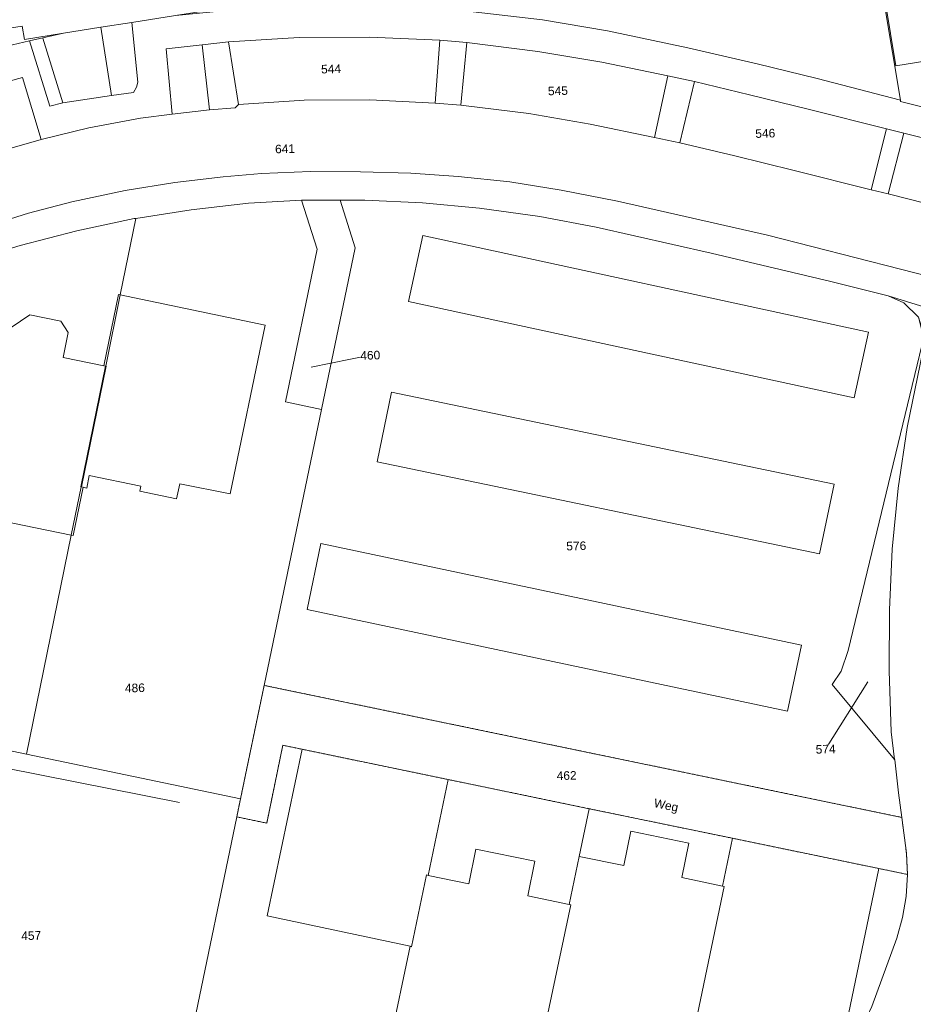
# Model space of a CAD drawing. Header units: millimetres. Extents: x -191 to 81095, y -508122 to 28741.
# Tile 41 of 251: x 4647 to 4720, y 9593 to 9673. Entities that reach past the tile are written whole.
import ezdxf

# ---------------------------------------------------------------- set-up
doc = ezdxf.new("R2010")
doc.units = ezdxf.units.MM
doc.linetypes.add('VE22-087 DB - VST Hervest-Dorsten ALK VA2736$0$1', pattern=[0])
doc.linetypes.add('VE22-087 DB - VST Hervest-Dorsten ALK VA2736$0$2', pattern=[0.16, 0.06, -0.1])
for name, color, linetype, lineweight in [('VE22-087 DB - VST Hervest-Dorsten ALK VA2736$0$AX_Flurstueck', 9, 'VE22-087 DB - VST Hervest-Dorsten ALK VA2736$0$1', 18), ('VE22-087 DB - VST Hervest-Dorsten ALK VA2736$0$AX_Gebaeude', 7, 'VE22-087 DB - VST Hervest-Dorsten ALK VA2736$0$1', 18), ('VE22-087 DB - VST Hervest-Dorsten ALK VA2736$0$AX_IndustrieUndGewerbeflaeche', 7, 'VE22-087 DB - VST Hervest-Dorsten ALK VA2736$0$1', 18), ('VE22-087 DB - VST Hervest-Dorsten ALK VA2736$0$AX_Platz', 7, 'VE22-087 DB - VST Hervest-Dorsten ALK VA2736$0$1', 18), ('VE22-087 DB - VST Hervest-Dorsten ALK VA2736$0$AX_SportFreizeitUndErholungsflaeche', 7, 'VE22-087 DB - VST Hervest-Dorsten ALK VA2736$0$1', 18), ('VE22-087 DB - VST Hervest-Dorsten ALK VA2736$0$AX_Strassenverkehr', 7, 'VE22-087 DB - VST Hervest-Dorsten ALK VA2736$0$1', 18), ('VE22-087 DB - VST Hervest-Dorsten ALK VA2736$0$AX_Strassenverkehrsanlage', 7, 'VE22-087 DB - VST Hervest-Dorsten ALK VA2736$0$1', 18), ('VE22-087 DB - VST Hervest-Dorsten ALK VA2736$0$AX_Vegetationsmerkmal', 7, 'VE22-087 DB - VST Hervest-Dorsten ALK VA2736$0$1', 18), ('VE22-087 DB - VST Hervest-Dorsten ALK VA2736$0$AX_Weg', 7, 'VE22-087 DB - VST Hervest-Dorsten ALK VA2736$0$1', 18), ('VE22-087 DB - VST Hervest-Dorsten ALK VA2736$0$AX_Wohnbauflaeche', 7, 'VE22-087 DB - VST Hervest-Dorsten ALK VA2736$0$1', 18)]:
    doc.layers.add(name, color=color, linetype=linetype, lineweight=lineweight)
doc.layers.add('XREF ALK Kataster', color=251, linetype='Continuous')
doc.styles.add('VE22-087 DB - VST Hervest-Dorsten ALK VA2736$0$0', font='arial.ttf')

# ---------------------------------------------------------------- blocks, each defined once
blk = doc.blocks.new('VE22-087 DB - VST Hervest-Dorsten ALK VA2736')
at = {"layer": 'VE22-087 DB - VST Hervest-Dorsten ALK VA2736$0$AX_Flurstueck', "linetype": 'VE22-087 DB - VST Hervest-Dorsten ALK VA2736$0$1', "lineweight": 13, "ltscale": 0.5}
for points in [[(4682.673, 9674.195, 0), (4689.746, 9673.368, 0), (4695.075, 9672.483, 0), (4701.637, 9671.093, 0), (4707.295, 9669.795, 0), (4712.222, 9668.576, 0), (4719.012, 9666.818, 0), (4717.722, 9674.601, 0)], [(4645.955, 9671.235, 0), (4647.819, 9671.657, 0), (4648.902, 9671.902, 0), (4650.599, 9672.286, 0), (4653.65, 9672.769, 0), (4656.177, 9673.168, 0), (4659.735, 9673.731, 0), (4663.66, 9674.121, 0), (4662.769, 9679.595, 0), (4660.744, 9692.038, 0), (4658.005, 9708.85, 0), (4655.788, 9708.952, 0), (4654.047, 9708.88, 0), (4652.294, 9708.539, 0), (4649.317, 9707.877, 0), (4640.132, 9706.742, 0)], [(4659.735, 9673.731, 0), (4656.177, 9673.168, 0), (4653.65, 9672.769, 0), (4650.599, 9672.286, 0), (4648.902, 9671.902, 0), (4647.819, 9671.657, 0), (4645.955, 9671.235, 0)], [(4643.373, 9653.803, 0), (4647.049, 9654.916, 0), (4651.687, 9656.134, 0), (4656.363, 9657.123, 0), (4656.511, 9657.145, 0), (4661.023, 9657.844, 0), (4665.704, 9658.385, 0), (4670.051, 9658.619, 0), (4670.429, 9658.639, 0), (4673.222, 9658.639, 0), (4675.234, 9658.639, 0), (4679.94, 9658.42, 0), (4684.612, 9657.966, 0), (4689.525, 9657.286, 0), (4694.148, 9656.432, 0), (4703.538, 9654.306, 0), (4713.328, 9651.968, 0), (4718.008, 9650.813, 0), (4725.851, 9648.39, 0)], [(4736.854, 9662.261, 0), (4719.034, 9666.691, 0), (4719.012, 9666.818, 0), (4712.222, 9668.576, 0), (4707.295, 9669.795, 0), (4701.637, 9671.093, 0), (4695.075, 9672.483, 0), (4689.746, 9673.368, 0), (4682.673, 9674.195, 0)], [(4725.851, 9648.39, 0), (4718.008, 9650.813, 0), (4719.305, 9650.23, 0), (4720.483, 9649.05, 0)], [(4720.857, 9646.287, 0), (4719.561, 9640.035, 0), (4718.843, 9635.086, 0), (4718.329, 9630.077, 0), (4718.12, 9625.115, 0), (4718.101, 9620.134, 0), (4718.264, 9615.155, 0), (4718.536, 9612.888, 0), (4718.565, 9612.853, 0), (4718.864, 9610.149, 0), (4719.126, 9608.15, 0), (4719.51, 9605.22, 0), (4719.59, 9603.49, 0), (4719.491, 9601.689, 0), (4719.181, 9599.958, 0), (4718.73, 9598.286, 0), (4716.674, 9592.69, 0)], [(4670.832, 9644.972, 0), (4675.668, 9645.947, 0)], [(4716.361, 9619.241, 0), (4712.903, 9613.734, 0)]]:
    blk.add_polyline3d(points, dxfattribs=at)
for points in [[(4717.201, 9677.738, 0), (4717.722, 9674.601, 0), (4719.012, 9666.818, 0), (4719.034, 9666.691, 0), (4736.854, 9662.261, 0), (4741.287, 9682.164, 0), (4743.118, 9690.392, 0), (4724.278, 9694.668, 0), (4714.006, 9697.001, 0), (4715.243, 9689.541, 0)], [(4675.603, 9671.973, 0), (4669.847, 9671.949, 0), (4664.075, 9671.574, 0), (4664.906, 9666.47, 0), (4670.267, 9666.806, 0), (4675.642, 9666.847, 0), (4680.977, 9666.574, 0), (4681.35, 9671.721, 0)], [(4669.847, 9671.949, 0), (4675.603, 9671.973, 0), (4681.35, 9671.721, 0), (4680.977, 9666.574, 0), (4675.642, 9666.847, 0), (4670.267, 9666.806, 0), (4664.906, 9666.47, 0), (4664.075, 9671.574, 0)], [(4689.367, 9670.792, 0), (4683.575, 9671.515, 0), (4683.076, 9666.402, 0), (4688.621, 9665.719, 0), (4693.647, 9664.859, 0), (4698.921, 9663.76, 0), (4699.991, 9668.812, 0), (4694.597, 9669.925, 0)], [(4683.575, 9671.515, 0), (4689.367, 9670.792, 0), (4694.597, 9669.925, 0), (4699.991, 9668.812, 0), (4698.921, 9663.76, 0), (4693.647, 9664.859, 0), (4688.621, 9665.719, 0), (4683.076, 9666.402, 0)], [(4706.68, 9667.26, 0), (4702.166, 9668.333, 0), (4700.987, 9663.326, 0), (4705.468, 9662.26, 0), (4710.338, 9661.067, 0), (4716.619, 9659.49, 0), (4717.876, 9664.476, 0), (4711.586, 9666.038, 0)], [(4702.166, 9668.333, 0), (4706.68, 9667.26, 0), (4711.586, 9666.038, 0), (4717.876, 9664.476, 0), (4716.619, 9659.49, 0), (4710.338, 9661.067, 0), (4705.468, 9662.26, 0), (4700.987, 9663.326, 0)], [(4665.704, 9658.385, 0), (4661.023, 9657.844, 0), (4656.511, 9657.145, 0), (4655.233, 9650.884, 0), (4654.042, 9645.054, 0), (4652.028, 9635.184, 0), (4651.225, 9631.246, 0), (4647.564, 9613.321, 0), (4665.059, 9609.671, 0), (4666.988, 9618.949, 0), (4671.677, 9641.516, 0), (4668.738, 9642.131, 0), (4671.341, 9654.622, 0), (4670.051, 9658.619, 0)], [(4674.422, 9654.725, 0), (4671.677, 9641.516, 0), (4666.988, 9618.949, 0), (4719.126, 9608.15, 0), (4718.864, 9610.149, 0), (4718.565, 9612.853, 0), (4718.536, 9612.888, 0), (4713.43, 9619.027, 0), (4714.177, 9620.115, 0), (4714.755, 9621.813, 0), (4720.775, 9646.748, 0), (4720.803, 9647.888, 0), (4720.483, 9649.05, 0), (4719.305, 9650.23, 0), (4718.008, 9650.813, 0), (4713.328, 9651.968, 0), (4703.538, 9654.306, 0), (4694.148, 9656.432, 0), (4689.525, 9657.286, 0), (4684.612, 9657.966, 0), (4679.94, 9658.42, 0), (4675.234, 9658.639, 0), (4673.222, 9658.639, 0)], [(4670.429, 9658.639, 0), (4670.051, 9658.619, 0), (4671.341, 9654.622, 0), (4668.738, 9642.131, 0), (4671.677, 9641.516, 0), (4674.422, 9654.725, 0), (4673.222, 9658.639, 0)], [(4643.373, 9653.803, 0), (4642.001, 9646.971, 0), (4641.412, 9644.036, 0), (4641.391, 9643.928, 0), (4641.586, 9643.889, 0), (4639.526, 9633.63, 0), (4639.487, 9632.786, 0), (4638.672, 9615.177, 0), (4647.564, 9613.321, 0), (4651.225, 9631.246, 0), (4652.028, 9635.184, 0), (4654.042, 9645.054, 0), (4655.233, 9650.884, 0), (4656.511, 9657.145, 0), (4656.363, 9657.123, 0), (4651.687, 9656.134, 0), (4647.049, 9654.916, 0)], [(4718.536, 9612.888, 0), (4718.264, 9615.155, 0), (4718.101, 9620.134, 0), (4718.12, 9625.115, 0), (4718.329, 9630.077, 0), (4718.843, 9635.086, 0), (4719.561, 9640.035, 0), (4720.857, 9646.287, 0), (4720.898, 9647.731, 0), (4720.483, 9649.05, 0), (4720.803, 9647.888, 0), (4720.775, 9646.748, 0), (4714.755, 9621.813, 0), (4714.177, 9620.115, 0), (4713.43, 9619.027, 0)], [(4670.088, 9613.723, 0), (4682.044, 9611.248, 0), (4693.57, 9608.862, 0), (4705.294, 9606.439, 0), (4717.264, 9603.97, 0), (4719.59, 9603.49, 0), (4719.51, 9605.22, 0), (4719.126, 9608.15, 0), (4666.988, 9618.949, 0), (4665.059, 9609.671, 0), (4664.752, 9608.193, 0), (4667.204, 9607.682, 0), (4668.516, 9614.048, 0)], [(4638.672, 9615.177, 0), (4621.269, 9594.462, 0), (4631.606, 9587.129, 0), (4635.717, 9584.09, 0), (4639.725, 9581.395, 0), (4641.149, 9580.485, 0), (4643.803, 9578.788, 0), (4647.941, 9576.351, 0), (4652.358, 9574.589, 0), (4657.05, 9573.371, 0), (4657.499, 9573.314, 0), (4664.752, 9608.193, 0), (4665.059, 9609.671, 0), (4647.564, 9613.321, 0)], [(4664.752, 9608.193, 0), (4657.499, 9573.314, 0), (4661.809, 9572.763, 0), (4666.566, 9572.835, 0), (4671.389, 9573.418, 0), (4673.944, 9573.866, 0), (4677.272, 9589.723, 0), (4678.925, 9597.608, 0), (4679.044, 9597.576, 0), (4680.271, 9603.443, 0), (4680.4, 9603.412, 0), (4682.044, 9611.248, 0), (4670.088, 9613.723, 0), (4668.516, 9614.048, 0), (4667.204, 9607.682, 0)], [(4680.271, 9603.443, 0), (4679.044, 9597.576, 0), (4678.925, 9597.608, 0), (4677.272, 9589.723, 0), (4673.944, 9573.866, 0), (4676.227, 9574.267, 0), (4681.01, 9575.372, 0), (4685.793, 9576.614, 0), (4687.143, 9577.018, 0), (4689.269, 9587.153, 0), (4690.12, 9591.204, 0), (4690, 9591.225, 0), (4692.056, 9601.004, 0), (4691.927, 9601.036, 0), (4692.751, 9604.966, 0), (4693.57, 9608.862, 0), (4682.044, 9611.248, 0), (4680.4, 9603.412, 0)], [(4693.57, 9608.862, 0), (4692.751, 9604.966, 0), (4691.927, 9601.036, 0), (4692.056, 9601.004, 0), (4690, 9591.225, 0), (4690.12, 9591.204, 0), (4689.269, 9587.153, 0), (4687.143, 9577.018, 0), (4690.504, 9578.023, 0), (4695.18, 9579.659, 0), (4699.743, 9581.461, 0), (4700.415, 9581.76, 0), (4701.864, 9588.751, 0), (4702.273, 9590.726, 0), (4702.164, 9590.747, 0), (4704.605, 9602.499, 0), (4704.475, 9602.531, 0), (4705.294, 9606.439, 0)], [(4702.273, 9590.726, 0), (4701.864, 9588.751, 0), (4700.415, 9581.76, 0), (4704.248, 9583.454, 0), (4711.706, 9587.191, 0), (4713.34, 9588.168, 0), (4714.729, 9589.437, 0), (4715.864, 9590.952, 0), (4716.674, 9592.69, 0), (4718.73, 9598.286, 0), (4719.181, 9599.958, 0), (4719.491, 9601.689, 0), (4719.59, 9603.49, 0), (4717.264, 9603.97, 0), (4705.294, 9606.439, 0), (4704.475, 9602.531, 0), (4704.605, 9602.499, 0), (4702.164, 9590.747, 0)]]:
    blk.add_polyline3d(points, close=True, dxfattribs=at)
at = {"layer": 'VE22-087 DB - VST Hervest-Dorsten ALK VA2736$0$AX_Gebaeude', "color": 7, "linetype": 'VE22-087 DB - VST Hervest-Dorsten ALK VA2736$0$1', "lineweight": 13, "ltscale": 0.5}
blk.add_polyline3d([(4634.561, 9670.848, 0), (4647.211, 9672.874, 0), (4647.407, 9671.78, 0), (4650.599, 9672.286, 0), (4653.65, 9672.769, 0), (4656.177, 9673.168, 0), (4659.735, 9673.731, 0), (4663.459, 9674.321, 0), (4660.145, 9695.066, 0), (4653.809, 9694.063, 0), (4653.691, 9694.804, 0), (4650.338, 9694.271, 0), (4650.457, 9693.529, 0), (4643.913, 9692.499, 0)], dxfattribs=at)
for points in [[(4732.673, 9671.924, 0), (4729.942, 9688.144, 0), (4715.978, 9685.841, 0), (4718.642, 9669.611, 0), (4723.019, 9670.332, 0), (4723.185, 9669.334, 0), (4728.482, 9670.224, 0), (4728.314, 9671.213, 0)], [(4679.972, 9655.734, 0), (4678.803, 9650.346, 0), (4715.236, 9642.457, 0), (4716.405, 9647.845, 0)], [(4667.063, 9648.418, 0), (4655.233, 9650.884, 0), (4655.076, 9650.916, 0), (4653.887, 9645.084, 0), (4654.014, 9645.06, 0), (4654.042, 9645.054, 0), (4654.072, 9645.048, 0), (4652.057, 9635.178, 0), (4652.195, 9635.15, 0), (4652.487, 9635.09, 0), (4652.7, 9636.127, 0), (4656.919, 9635.254, 0), (4656.833, 9634.835, 0), (4659.84, 9634.214, 0), (4660.091, 9635.436, 0), (4664.228, 9634.605, 0)], [(4647.829, 9649.241, 0), (4646.308, 9648.208, 0), (4646, 9646.668, 0), (4642.603, 9647.385, 0), (4642.001, 9646.971, 0), (4641.412, 9644.036, 0), (4641.391, 9643.928, 0), (4641.586, 9643.889, 0), (4639.526, 9633.63, 0), (4639.653, 9633.604, 0), (4651.225, 9631.246, 0), (4651.379, 9631.214, 0), (4652.195, 9635.15, 0), (4652.057, 9635.178, 0), (4652.028, 9635.184, 0), (4652, 9635.192, 0), (4654.014, 9645.06, 0), (4653.887, 9645.084, 0), (4650.559, 9645.761, 0), (4650.968, 9647.811, 0), (4650.357, 9648.734, 0)], [(4682.044, 9611.248, 0), (4670.088, 9613.723, 0), (4667.241, 9600.108, 0), (4678.925, 9597.608, 0), (4679.044, 9597.576, 0), (4680.271, 9603.443, 0), (4680.4, 9603.412, 0)], [(4696.981, 9607.023, 0), (4696.404, 9604.208, 0), (4692.751, 9604.966, 0), (4691.927, 9601.036, 0), (4692.056, 9601.004, 0), (4690, 9591.225, 0), (4690.12, 9591.204, 0), (4701.864, 9588.751, 0), (4702.273, 9590.726, 0), (4702.164, 9590.747, 0), (4704.605, 9602.499, 0), (4704.475, 9602.531, 0), (4701.147, 9603.235, 0), (4701.723, 9606.039, 0)], [(4714.368, 9590.104, 0), (4717.264, 9603.97, 0), (4705.294, 9606.439, 0), (4704.475, 9602.531, 0), (4704.605, 9602.499, 0), (4702.164, 9590.747, 0), (4702.273, 9590.726, 0), (4702.543, 9590.672, 0), (4702.756, 9591.669, 0), (4706.962, 9590.777, 0), (4706.887, 9590.397, 0), (4709.957, 9589.749, 0), (4710.213, 9590.986, 0)], [(4684.314, 9605.562, 0), (4683.737, 9602.727, 0), (4680.4, 9603.412, 0), (4680.271, 9603.443, 0), (4679.044, 9597.576, 0), (4678.925, 9597.608, 0), (4677.272, 9589.723, 0), (4689.269, 9587.153, 0), (4690.12, 9591.204, 0), (4690, 9591.225, 0), (4692.056, 9601.004, 0), (4691.927, 9601.036, 0), (4688.54, 9601.732, 0), (4689.126, 9604.566, 0)]]:
    blk.add_polyline3d(points, close=True, dxfattribs=at)
at = {"layer": 'VE22-087 DB - VST Hervest-Dorsten ALK VA2736$0$AX_IndustrieUndGewerbeflaeche', "color": 253, "linetype": 'VE22-087 DB - VST Hervest-Dorsten ALK VA2736$0$1', "lineweight": 13, "ltscale": 0.5, "true_color": 0x999999}
blk.add_polyline3d([(4673.222, 9658.639, 0), (4670.429, 9658.639, 0), (4670.051, 9658.619, 0), (4671.341, 9654.622, 0), (4668.738, 9642.131, 0), (4671.677, 9641.516, 0), (4674.422, 9654.725, 0)], close=True, dxfattribs=at)
at = {"layer": 'VE22-087 DB - VST Hervest-Dorsten ALK VA2736$0$AX_Platz', "color": 254, "linetype": 'VE22-087 DB - VST Hervest-Dorsten ALK VA2736$0$1', "lineweight": 13, "ltscale": 0.5, "true_color": 0xd9ffd9}
for points in [[(4661.934, 9671.324, 0), (4658.993, 9671.019, 0), (4659.475, 9665.656, 0), (4662.512, 9666.021, 0)], [(4647.23, 9668.657, 0), (4644.537, 9667.917, 0), (4646.187, 9662.868, 0), (4648.753, 9663.604, 0)]]:
    blk.add_polyline3d(points, close=True, dxfattribs=at)
at = {"layer": 'VE22-087 DB - VST Hervest-Dorsten ALK VA2736$0$AX_Strassenverkehr', "color": 253, "linetype": 'VE22-087 DB - VST Hervest-Dorsten ALK VA2736$0$1', "lineweight": 13, "ltscale": 0.5, "true_color": 0x999999}
for points in [[(4656.177, 9673.168, 0), (4653.65, 9672.769, 0), (4654.524, 9667.18, 0), (4656.317, 9667.441, 0), (4656.543, 9667.872, 0), (4656.665, 9668.272, 0)], [(4648.902, 9671.902, 0), (4647.819, 9671.657, 0), (4649.484, 9666.329, 0), (4650.545, 9666.601, 0), (4648.908, 9671.884, 0)], [(4664.075, 9671.574, 0), (4661.934, 9671.324, 0), (4662.512, 9666.021, 0), (4664.616, 9666.197, 0), (4664.906, 9666.47, 0)], [(4681.35, 9671.721, 0), (4680.977, 9666.574, 0), (4683.076, 9666.402, 0), (4683.575, 9671.515, 0)], [(4647.23, 9668.657, 0), (4648.753, 9663.604, 0), (4646.187, 9662.868, 0), (4643.864, 9662.167, 0), (4639.477, 9660.77, 0), (4637.051, 9659.939, 0), (4635.038, 9664.853, 0), (4638.919, 9666.236, 0), (4642.456, 9667.371, 0), (4644.537, 9667.917, 0)], [(4699.991, 9668.812, 0), (4698.921, 9663.76, 0), (4700.987, 9663.326, 0), (4702.166, 9668.333, 0)], [(4719.295, 9664.123, 0), (4718.011, 9659.14, 0), (4722.615, 9657.984, 0), (4723.903, 9662.978, 0)]]:
    blk.add_polyline3d(points, close=True, dxfattribs=at)
at = {"layer": 'VE22-087 DB - VST Hervest-Dorsten ALK VA2736$0$AX_Strassenverkehrsanlage', "color": 7, "linetype": 'VE22-087 DB - VST Hervest-Dorsten ALK VA2736$0$1', "lineweight": 13, "ltscale": 0.5, "true_color": 0xf7f7f0}
for points in [[(4650.545, 9666.601, 0), (4654.524, 9667.18, 0)], [(4648.753, 9663.604, 0), (4652.658, 9664.553, 0), (4656.872, 9665.331, 0), (4659.475, 9665.656, 0)]]:
    blk.add_polyline3d(points, dxfattribs=at)
at = {"layer": 'VE22-087 DB - VST Hervest-Dorsten ALK VA2736$0$AX_Flurstueck', "char_height": 0.7, "attachment_point": 2, "style": 'VE22-087 DB - VST Hervest-Dorsten ALK VA2736$0$0', "bg_fill": 3, "box_fill_scale": 1, "bg_fill_color": 256, "bg_fill_transparency": 0}
for s, insert, rotation in [('544', (4672.452, 9669.715), 1.58941), ('545', (4691.004, 9667.929), 1.5894), ('546', (4707.957, 9664.447), 1.5894), ('641', (4668.691, 9663.183), 1.5894), ('460', (4675.659, 9646.297), 1.5894), ('576', (4692.503, 9630.707), 1.5894), ('486', (4656.413, 9619.091), 1.5894), ('574', (4712.893, 9614.084), 1.58939), ('462', (4691.716, 9611.925), 1.58939), ('457', (4647.936, 9598.833), 1.58939)]:
    blk.add_mtext(s, dxfattribs=dict(at, insert=insert, rotation=rotation))
at = {"layer": 'VE22-087 DB - VST Hervest-Dorsten ALK VA2736$0$AX_Gebaeude', "color": 7, "linetype": 'VE22-087 DB - VST Hervest-Dorsten ALK VA2736$0$1', "lineweight": 13, "ltscale": 0.5}
for points in [[(4677.416, 9642.921, 0), (4676.243, 9637.233, 0), (4712.402, 9629.709, 0), (4713.585, 9635.396, 0)], [(4710.935, 9622.235, 0), (4671.641, 9630.562, 0), (4670.5, 9625.153, 0), (4709.786, 9616.827, 0)]]:
    blk.add_polyline3d(points, close=True, dxfattribs=at)
at = {"layer": 'VE22-087 DB - VST Hervest-Dorsten ALK VA2736$0$AX_SportFreizeitUndErholungsflaeche', "color": 253, "linetype": 'VE22-087 DB - VST Hervest-Dorsten ALK VA2736$0$1', "lineweight": 13, "ltscale": 0.5, "true_color": 0x999999}
blk.add_polyline3d([(4643.803, 9578.788, 0), (4647.941, 9576.351, 0), (4652.358, 9574.589, 0), (4657.05, 9573.371, 0), (4657.499, 9573.314, 0), (4664.752, 9608.193, 0), (4665.059, 9609.671, 0), (4647.564, 9613.321, 0), (4638.672, 9615.177, 0)], dxfattribs=at)
at = {"layer": 'VE22-087 DB - VST Hervest-Dorsten ALK VA2736$0$AX_Strassenverkehr', "color": 253, "linetype": 'VE22-087 DB - VST Hervest-Dorsten ALK VA2736$0$1', "lineweight": 13, "ltscale": 0.5, "true_color": 0x999999}
for points in [[(4803.411, 9684.843, 0), (4798.179, 9669.574, 0), (4792.902, 9656.383, 0), (4789.393, 9647.665, 0), (4788.836, 9646.838, 0), (4788.019, 9646.297, 0), (4787.159, 9646.182, 0), (4786.766, 9644.458, 0), (4772.35, 9648.05, 0), (4771.659, 9653.618, 0), (4756.908, 9657.281, 0), (4755.117, 9657.726, 0), (4749.46, 9659.13, 0), (4743.641, 9660.575, 0), (4736.854, 9662.261, 0), (4719.034, 9666.691, 0), (4719.012, 9666.818, 0), (4712.222, 9668.576, 0), (4707.295, 9669.795, 0), (4701.637, 9671.093, 0), (4695.075, 9672.483, 0), (4689.746, 9673.368, 0), (4682.673, 9674.195, 0)], [(4659.735, 9673.731, 0), (4656.177, 9673.168, 0), (4656.665, 9668.272, 0), (4656.543, 9667.872, 0), (4656.317, 9667.441, 0), (4654.524, 9667.18, 0), (4653.65, 9672.769, 0), (4650.599, 9672.286, 0), (4648.902, 9671.902, 0), (4648.908, 9671.884, 0), (4650.545, 9666.601, 0), (4649.484, 9666.329, 0), (4647.819, 9671.657, 0), (4645.955, 9671.235, 0)], [(4643.373, 9653.803, 0), (4647.049, 9654.916, 0), (4651.687, 9656.134, 0), (4656.363, 9657.123, 0), (4656.511, 9657.145, 0), (4661.023, 9657.844, 0), (4665.704, 9658.385, 0), (4670.051, 9658.619, 0), (4670.429, 9658.639, 0), (4673.222, 9658.639, 0), (4675.234, 9658.639, 0), (4679.94, 9658.42, 0), (4684.612, 9657.966, 0), (4689.525, 9657.286, 0), (4694.148, 9656.432, 0), (4703.538, 9654.306, 0), (4713.328, 9651.968, 0), (4718.008, 9650.813, 0), (4719.305, 9650.23, 0), (4720.483, 9649.05, 0)], [(4720.775, 9646.748, 0), (4714.755, 9621.813, 0), (4714.177, 9620.115, 0), (4713.43, 9619.027, 0), (4718.536, 9612.888, 0), (4718.565, 9612.853, 0), (4718.864, 9610.149, 0), (4719.126, 9608.15, 0), (4719.51, 9605.22, 0), (4719.59, 9603.49, 0), (4719.491, 9601.689, 0), (4719.181, 9599.958, 0), (4718.73, 9598.286, 0), (4716.674, 9592.69, 0)], [(4722.615, 9657.984, 0), (4718.011, 9659.14, 0), (4716.619, 9659.49, 0), (4710.338, 9661.067, 0), (4705.468, 9662.26, 0), (4700.987, 9663.326, 0), (4698.921, 9663.76, 0), (4693.647, 9664.859, 0), (4688.621, 9665.719, 0), (4683.076, 9666.402, 0), (4680.977, 9666.574, 0), (4675.642, 9666.847, 0), (4670.267, 9666.806, 0), (4664.906, 9666.47, 0), (4664.616, 9666.197, 0), (4662.512, 9666.021, 0), (4659.475, 9665.656, 0), (4658.993, 9671.019, 0), (4661.934, 9671.324, 0), (4664.075, 9671.574, 0), (4669.847, 9671.949, 0), (4675.603, 9671.973, 0), (4681.35, 9671.721, 0), (4683.575, 9671.515, 0), (4689.367, 9670.792, 0), (4694.597, 9669.925, 0), (4699.991, 9668.812, 0), (4702.166, 9668.333, 0), (4706.68, 9667.26, 0), (4711.586, 9666.038, 0), (4717.876, 9664.476, 0), (4719.295, 9664.123, 0), (4723.903, 9662.978, 0)]]:
    blk.add_polyline3d(points, dxfattribs=at)
at = {"layer": 'VE22-087 DB - VST Hervest-Dorsten ALK VA2736$0$AX_Strassenverkehrsanlage', "color": 7, "linetype": 'VE22-087 DB - VST Hervest-Dorsten ALK VA2736$0$1', "lineweight": 13, "ltscale": 0.5, "true_color": 0xf7f7f0}
blk.add_polyline3d([(4643.721, 9656.326, 0), (4647.734, 9657.558, 0), (4651.266, 9658.494, 0), (4655.622, 9659.413, 0), (4659.703, 9660.068, 0), (4663.633, 9660.538, 0), (4666.771, 9660.805, 0), (4670.788, 9660.982, 0), (4674.861, 9660.953, 0), (4678.988, 9660.835, 0), (4682.863, 9660.556, 0), (4687.077, 9660.119, 0), (4691.271, 9659.462, 0), (4695.884, 9658.558, 0), (4708.154, 9655.767, 0), (4733.518, 9649.292, 0), (4744.583, 9646.582, 0)], dxfattribs=at)
at = {"layer": 'VE22-087 DB - VST Hervest-Dorsten ALK VA2736$0$AX_Vegetationsmerkmal', "color": 7, "linetype": 'VE22-087 DB - VST Hervest-Dorsten ALK VA2736$0$1', "lineweight": 13, "ltscale": 0.5}
blk.add_polyline3d([(4636.656, 9579.111, 0), (4630.993, 9590.002, 0), (4629.59, 9598.135, 0), (4640.087, 9613.332, 0), (4660.071, 9609.376, 0)], dxfattribs=at)
at = {"layer": 'VE22-087 DB - VST Hervest-Dorsten ALK VA2736$0$AX_Weg', "color": 7, "linetype": 'VE22-087 DB - VST Hervest-Dorsten ALK VA2736$0$2', "lineweight": 13, "ltscale": 0.5}
blk.add_polyline3d([(4670.088, 9613.723, 0), (4682.044, 9611.248, 0), (4693.57, 9608.862, 0), (4705.294, 9606.439, 0), (4717.264, 9603.97, 0), (4719.59, 9603.49, 0), (4719.51, 9605.22, 0), (4719.126, 9608.15, 0), (4666.988, 9618.949, 0), (4665.059, 9609.671, 0), (4664.752, 9608.193, 0), (4667.204, 9607.682, 0), (4668.516, 9614.048, 0)], close=True, dxfattribs=at)
at = {"layer": 'VE22-087 DB - VST Hervest-Dorsten ALK VA2736$0$AX_Wohnbauflaeche', "color": 253, "linetype": 'VE22-087 DB - VST Hervest-Dorsten ALK VA2736$0$1', "lineweight": 13, "ltscale": 0.5, "true_color": 0x999999}
for points in [[(4645.955, 9671.235, 0), (4647.819, 9671.657, 0), (4648.902, 9671.902, 0), (4650.599, 9672.286, 0), (4653.65, 9672.769, 0), (4656.177, 9673.168, 0), (4659.735, 9673.731, 0)], [(4682.673, 9674.195, 0), (4689.746, 9673.368, 0), (4695.075, 9672.483, 0), (4701.637, 9671.093, 0), (4707.295, 9669.795, 0), (4712.222, 9668.576, 0), (4719.012, 9666.818, 0), (4717.722, 9674.601, 0)], [(4716.674, 9592.69, 0), (4718.73, 9598.286, 0), (4719.181, 9599.958, 0), (4719.491, 9601.689, 0), (4719.59, 9603.49, 0), (4717.264, 9603.97, 0), (4705.294, 9606.439, 0), (4693.57, 9608.862, 0), (4682.044, 9611.248, 0), (4670.088, 9613.723, 0), (4668.516, 9614.048, 0), (4667.204, 9607.682, 0), (4664.752, 9608.193, 0), (4657.499, 9573.314, 0)]]:
    blk.add_polyline3d(points, dxfattribs=at)
blk.add_polyline3d([(4647.049, 9654.916, 0), (4643.373, 9653.803, 0), (4642.001, 9646.971, 0), (4641.412, 9644.036, 0), (4641.391, 9643.928, 0), (4641.586, 9643.889, 0), (4639.526, 9633.63, 0), (4639.487, 9632.786, 0), (4638.672, 9615.177, 0), (4647.564, 9613.321, 0), (4665.059, 9609.671, 0), (4666.988, 9618.949, 0), (4671.677, 9641.516, 0), (4668.738, 9642.131, 0), (4671.341, 9654.622, 0), (4670.051, 9658.619, 0), (4665.704, 9658.385, 0), (4661.023, 9657.844, 0), (4656.511, 9657.145, 0), (4656.363, 9657.123, 0), (4651.687, 9656.134, 0)], close=True, dxfattribs=at)
at = {"layer": 'VE22-087 DB - VST Hervest-Dorsten ALK VA2736$0$AX_Weg', "color": 7, "insert": (4699.936, 9609.493), "char_height": 0.7, "attachment_point": 2, "rotation": 348.20639, "style": 'VE22-087 DB - VST Hervest-Dorsten ALK VA2736$0$0', "bg_fill": 3, "box_fill_scale": 1, "bg_fill_color": 256, "bg_fill_transparency": 0}
blk.add_mtext('Weg', dxfattribs=at)

msp = doc.modelspace()

# ---------------------------------------------------------------- block references
at = {"layer": 'XREF ALK Kataster', "color": 251}
msp.add_blockref('VE22-087 DB - VST Hervest-Dorsten ALK VA2736', (0, 0), dxfattribs=at)

doc.saveas('drawing.dxf')
